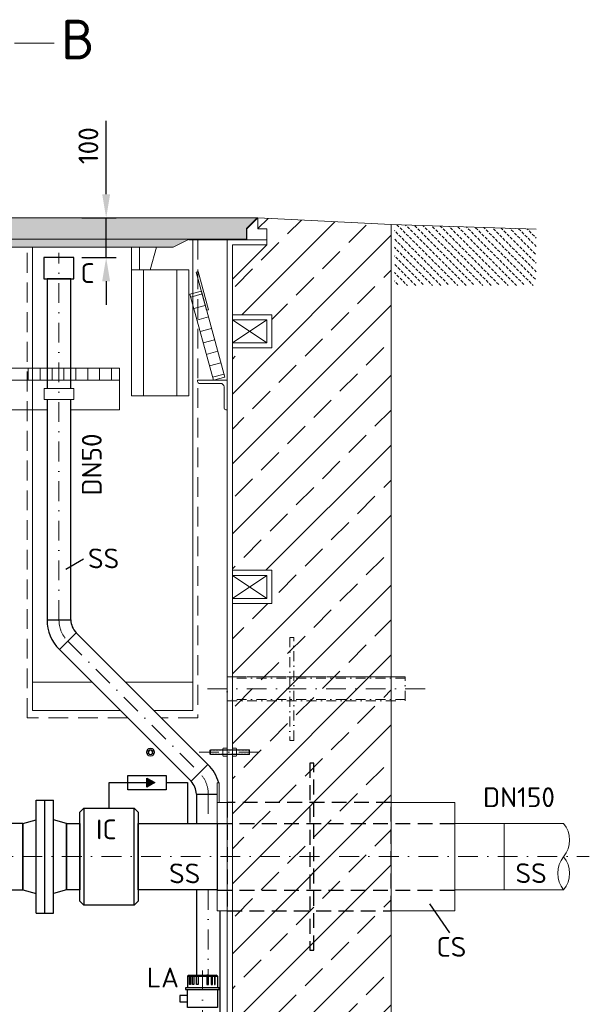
# Model space of a CAD drawing. Header units: millimetres. Extents: x -56583 to 53689, y -12797 to -109.
# Tile 5 of 16: x 1467 to 2906, y -8032 to -5544. Entities that reach past the tile are written whole.
import ezdxf
from ezdxf.enums import TextEntityAlignment as Align

# ---------------------------------------------------------------- set-up
doc = ezdxf.new("R2010")
doc.units = ezdxf.units.MM
for name, pattern in [('HIDDEN', [0.375, 0.25, -0.125]), ('STRICHPUNKT2', [0.5, 0.25, -0.125, 0, -0.125]), ('VERDECKT2', [0.1875, 0.125, -0.0625])]:
    doc.linetypes.add(name, pattern=pattern)
for name, color, linetype in [('21', 7, 'Continuous'), ('P-MU050ENTL', 7, 'Continuous'), ('P-MU150AUSL', 7, 'Continuous')]:
    doc.layers.add(name, color=color, linetype=linetype)
for name, color, linetype, lineweight in [('P------T7', 7, 'Continuous', 18), ('P-BS----Bem', 7, 'Continuous', 18), ('P-BS---Schnitt', 7, 'Continuous', 18), ('P-DERDUNG', 7, 'Continuous', 18), ('P-MS020', 7, 'Continuous', 30), ('P-MS100', 7, 'Continuous', 35), ('P-SSLEIX', 7, 'STRICHPUNKT2', 18)]:
    doc.layers.add(name, color=color, linetype=linetype, lineweight=lineweight)
doc.styles.get("Standard").update_dxf_attribs({"font": 'isocpeur.ttf'})
doc.dimstyles.new('Kopie von ISO-25', dxfattribs={"dimscale": 20, "dimtxt": 2.5, "dimasz": 3, "dimexe": 1.25, "dimexo": 0.625, "dimgap": 1, "dimtad": 1, "dimtxsty": 'Standard', "dimcen": 2.5, "dimadec": 0, "dimazin": 0, "dimtfac": 1, "dimtmove": 0, "dimatfit": 1, "dimfxl": 0, "dimarcsym": 0})

# ---------------------------------------------------------------- blocks, each defined once
blk = doc.blocks.new('*D8')
at = {"layer": 'Defpoints', "color": 0, "transparency": 16777216}
for p in [(1603.7, -6045.3), (1685.1, -6045.3), (1603.7, -6145.3)]:
    blk.add_point(p, dxfattribs=at)
at = {"layer": 'P-BS----Bem', "color": 0, "lineweight": -2, "transparency": 16777216}
for p, q in [((1685.1, -5985.3), (1685.1, -5800.3)), ((1623.7, -6045.3), (1710.1, -6045.3)), ((1685.1, -6145.3), (1685.1, -6045.3)), ((1623.7, -6145.3), (1710.1, -6145.3)), ((1685.1, -6205.3), (1685.1, -6265.3))]:
    blk.add_line(p, q, dxfattribs=at)
at = {"layer": 'P-BS----Bem', "color": 0, "transparency": 16777216}
for points in [[(1675.1, -5985.3), (1695.1, -5985.3), (1685.1, -6045.3)], [(1675.1, -6205.3), (1695.1, -6205.3), (1685.1, -6145.3)]]:
    blk.add_solid(points, dxfattribs=at)
at = {"layer": 'P-BS----Bem', "color": 0, "transparency": 16777216, "insert": (1640.1, -5862.8), "char_height": 50, "attachment_point": 5, "rotation": 90}
blk.add_mtext('100', dxfattribs=at)

msp = doc.modelspace()

# ---------------------------------------------------------------- hatches: boundary and pattern name
at = {"lineweight": 9}
h = msp.add_hatch(dxfattribs=at)
h.set_pattern_fill('ANSI33', color=256, scale=500)
h.set_pattern_definition([(45, (1038.38, -7455.76), (-88.388, 88.388), []), (45, (1126.76, -7455.76), (-88.3883, 88.3883), [62.5, -31.25])])
h.paths.add_polyline_path([(72.875, -7019.661), (-26.925, -7019.661), (-26.925, -6935.761), (72.875, -6935.761), (72.875, -6373.761), (-26.925, -6373.761), (-26.925, -6289.861), (72.875, -6289.861), (72.875, -6200.061), (-13.925, -6113.261), (-13.925, -6100.261), (-13.925, -6072.761), (8.483, -6072.761), (8.483, -6045.261), (-328.425, -6062.061), (-328.425, -8566.261), (-709.425, -8566.261), (-709.425, -8866.261), (2786.175, -8866.261), (2786.175, -8566.261), (2405.175, -8566.261), (2405.175, -6062.061), (2068.267, -6045.261), (2068.267, -6072.761), (2090.675, -6072.761), (2090.675, -6100.261), (2090.675, -6113.261), (2003.875, -6200.061), (2003.875, -6289.861), (2103.675, -6289.861), (2103.675, -6373.761), (2003.875, -6373.761), (2003.875, -6935.761), (2103.675, -6935.761), (2103.675, -7019.661), (2003.875, -7019.661), (2003.875, -8177.661), (2103.675, -8177.661), (2103.675, -8261.561), (2003.875, -8261.561), (2003.875, -8541.261), (1832.875, -8541.261), (1832.875, -8406.261), (1738.375, -8406.261), (1738.375, -8415.761), (1738.375, -8556.761), (1738.375, -8566.261), (1664.375, -8566.261), (1664.375, -8556.761), (1664.375, -8436.261), (1469.875, -8436.261), (1469.875, -8496.261), (1465.875, -8496.261, -0.41421356), (1461.875, -8492.261), (1461.875, -8452.261, 0.41421356), (1453.875, -8444.261), (1413.875, -8444.261, -0.41421356), (1409.875, -8440.261), (1409.875, -8436.261), (1329.875, -8436.261), (1329.875, -8440.261, -0.41421356), (1325.875, -8444.261), (1285.875, -8444.261, 0.41421356), (1277.875, -8452.261), (1277.875, -8492.261, -0.41421356), (1273.875, -8496.261), (1269.875, -8496.261), (1269.875, -8436.261), (806.875, -8436.261), (806.875, -8496.261), (802.875, -8496.261, -0.41421356), (798.875, -8492.261), (798.875, -8452.261, 0.41421356), (790.875, -8444.261), (750.875, -8444.261, -0.41421356), (746.875, -8440.261), (746.875, -8436.261), (666.875, -8436.261), (666.875, -8440.261, -0.41421356), (662.875, -8444.261), (622.875, -8444.261, 0.41421356), (614.875, -8452.261), (614.875, -8492.261, -0.41421356), (610.875, -8496.261), (606.875, -8496.261), (606.875, -8436.261), (412.375, -8436.261), (412.375, -8556.761), (412.375, -8566.261), (338.375, -8566.261), (338.375, -8556.761), (338.375, -8406.261), (72.875, -8406.261), (72.875, -8261.561), (-26.925, -8261.561), (-26.925, -8177.661), (72.875, -8177.661)])
at = {"lineweight": 0}
h = msp.add_hatch(color=253, dxfattribs=at)
h.dxf.hatch_style = 1
h.paths.add_polyline_path([(10.483, -6045.261), (36.983, -6071.761), (36.983, -6099.261), (2039.767, -6099.261), (2039.767, -6071.761), (2066.267, -6045.261)])
at = {"lineweight": 13}
h = msp.add_hatch(dxfattribs=at)
h.set_pattern_fill('BETON_UNBEWEHRT', color=256, scale=60, angle=90, pattern_type=2)
h.set_pattern_definition([(135, (2825.304, -6128.545), (-10.6066, -10.6066), [7.5, -3.75])])
h.paths.add_polyline_path([(2771.856, -6215.99), (2771.856, -6073.568), (2413.175, -6062.312), (2413.175, -6215.99)])
at = {"lineweight": 0}
h = msp.add_hatch(color=253, dxfattribs=at)
h.dxf.hatch_style = 1
h.paths.add_polyline_path([(182.143, -6099.261), (222.143, -6119.261), (1854.607, -6119.261), (1894.607, -6099.261)])
h = msp.add_hatch(color=256)
h.dxf.hatch_style = 1
h.paths.add_polyline_path([(1808.136, -7472.158), (1788.05, -7483.755), (1788.05, -7460.561)])

# ---------------------------------------------------------------- linework, layer by layer
for p, q in [((2068.267, -6045.261), (2040.767, -6072.761)), ((2068.267, -6045.261), (2068.267, -6072.761)), ((2068.267, -6045.261), (2405.175, -6062.061)), ((2405.175, -6062.061), (2405.175, -8566.261)), ((2771.856, -6073.568), (2405.175, -6062.061)), ((2040.767, -6072.761), (2040.767, -6100.261)), ((2068.267, -6072.761), (2090.675, -6072.761)), ((2090.675, -6072.761), (2090.675, -6100.261)), ((182.143, -6099.261), (1894.607, -6099.261)), ((1749.02, -6205.261), (1749.02, -6119.261)), ((1769.02, -6176.724), (1769.02, -6119.261)), ((1796.667, -6176.724), (1812.064, -6119.261)), ((1893.607, -6100.261), (1990.875, -6100.261)), ((1990.875, -8528.261), (1990.875, -6100.261)), ((2090.675, -6100.261), (1990.875, -6100.261)), ((2003.875, -8541.261), (2003.875, -6113.261)), ((2003.875, -6113.261), (2090.675, -6113.261)), ((2090.675, -6113.261), (2003.875, -6200.061)), ((2090.675, -6113.261), (2090.675, -6100.261)), ((1779.02, -6494.724), (1779.02, -6176.724)), ((1864.02, -6494.724), (1864.02, -6176.724)), ((1927.737, -6237.513), (1898.788, -6245.387)), ((1935.611, -6266.461), (1906.662, -6274.335)), ((1943.485, -6295.409), (1914.536, -6303.283)), ((2003.875, -6360.761), (2090.675, -6302.861)), ((2003.875, -6302.861), (2090.675, -6360.761)), ((1951.359, -6324.357), (1922.41, -6332.231)), ((1959.233, -6353.306), (1930.285, -6361.18)), ((1967.107, -6382.254), (1938.159, -6390.128)), ((1974.981, -6411.202), (1946.033, -6419.076)), ((1488.375, -6425.261), (1488.375, -6455.261)), ((1518.375, -6425.261), (1518.375, -6455.261)), ((1548.375, -6425.261), (1548.375, -6455.261)), ((1578.375, -6425.261), (1578.375, -6455.261)), ((1608.375, -6425.261), (1608.375, -6455.261)), ((1638.375, -6425.261), (1638.375, -6455.261)), ((1668.375, -6425.261), (1668.375, -6455.261)), ((1698.375, -6425.261), (1698.375, -6455.261)), ((1982.855, -6440.15), (1953.907, -6448.024)), ((2003.875, -7006.661), (2090.675, -6948.761)), ((2003.875, -6948.761), (2090.675, -7006.661)), ((1498.875, -7218.261), (1649.026, -7218.261)), ((1734.303, -7218.261), (1903.875, -7218.261)), ((2565.886, -7575.146), (2690.886, -7575.149)), ((2690.886, -7575.149), (2690.882, -7743.449)), ((2690.886, -7575.149), (2840.886, -7575.152)), ((2690.882, -7743.449), (2565.882, -7743.446)), ((2690.882, -7743.449), (2840.882, -7743.452))]:
    msp.add_line(p, q, dxfattribs=at)
for p, q in [((1627.511, -6907.476), (1583.51, -6934)), ((1692.375, -7536.761), (1692.375, -7472.158)), ((1692.375, -7472.158), (1788.05, -7472.158)), ((1836.338, -7472.158), (1890.663, -7472.158)), ((1890.663, -7472.158), (1890.663, -7575.111)), ((2553.27, -7851.491), (2502.772, -7778.757)), ((1890.424, -7961.41), (1893.424, -7958.41)), ((1890.424, -7961.41), (1890.424, -7990.343)), ((1890.424, -7961.41), (1966.424, -7961.41)), ((1893.424, -7958.41), (1963.424, -7958.41)), ((1896.054, -7961.41), (1897.786, -7958.41)), ((1897.949, -7961.41), (1899.681, -7958.41)), ((1903.176, -7961.41), (1903.98, -7958.41)), ((1906.351, -7961.41), (1907.154, -7958.41)), ((1923.424, -7958.41), (1923.424, -7961.41)), ((1933.424, -7958.41), (1933.424, -7961.41)), ((1950.497, -7961.41), (1949.693, -7958.41)), ((1953.672, -7961.41), (1952.868, -7958.41)), ((1958.899, -7961.41), (1957.167, -7958.41)), ((1960.793, -7961.41), (1959.061, -7958.41)), ((1966.424, -7961.41), (1963.424, -7958.41)), ((1966.424, -7961.41), (1966.424, -7990.343))]:
    msp.add_line(p, q)
at = {"linetype": 'VERDECKT2', "lineweight": 25, "ltscale": 300}
for p, q in [((1965.887, -7575.237), (2565.887, -7575.319)), ((1965.864, -7743.537), (2565.864, -7743.619))]:
    msp.add_line(p, q, dxfattribs=at)
at = {"lineweight": 0}
for points in [[(2039.767, -6071.761), (2039.767, -6099.261), (1894.607, -6099.261), (1854.607, -6119.261), (222.143, -6119.261), (182.143, -6099.261), (36.983, -6099.261), (36.983, -6071.761), (10.483, -6045.261), (2066.267, -6045.261)], [(1894.02, -6494.724), (1749.02, -6494.724), (1749.02, -6176.724), (1894.02, -6176.724)], [(1938.891, -6278.523), (1912.645, -6182.029), (1917.469, -6180.716), (1943.716, -6277.21)], [(1955.875, -6455.261), (1896.82, -6238.15), (1925.768, -6230.276), (1984.823, -6447.387)], [(2090.675, -6302.861), (2003.875, -6302.861), (2003.875, -6360.761), (2090.675, -6360.761)], [(1603.223, -6476.068), (1528.485, -6476.068), (1528.485, -6504.496), (1603.223, -6504.496)], [(2090.675, -6948.761), (2003.875, -6948.761), (2003.875, -7006.661), (2090.675, -7006.661)], [(1965.875, -7522.761), (1970.875, -7522.761), (1970.875, -7472.761), (1965.875, -7472.761)], [(1990.875, -7522.761), (1965.875, -7522.761), (1965.875, -7795.761), (1990.875, -7795.761)], [(2405.175, -7522.761), (2565.875, -7522.761), (2565.875, -7795.761), (2405.175, -7795.761)]]:
    msp.add_lwpolyline(points, close=True, dxfattribs=at)
at = {"linetype": 'HIDDEN', "lineweight": 0, "ltscale": 200}
for points in [[(1739.41, -7308.646), (1485.875, -7308.646), (1485.875, -6119.261)], [(1916.875, -6100.261), (1916.875, -7308.646)], [(1916.875, -7308.646), (1824.688, -7308.646)]]:
    msp.add_lwpolyline(points, dxfattribs=at)
at = {"lineweight": 0}
for points in [[(1721.026, -7290.261), (1498.875, -7290.261), (1498.875, -6119.261)], [(1903.875, -6100.261), (1903.875, -6890.002)], [(2003.875, -6289.861), (2103.675, -6289.861), (2103.675, -6373.761), (2003.875, -6373.761)], [(1308.375, -6455.261), (1718.375, -6455.261), (1718.375, -6425.261), (1308.375, -6425.261)], [(1596.004, -6530.261), (1718.375, -6530.261), (1718.375, -6455.261), (1282.044, -6455.261)], [(1282.044, -6530.261), (1535.704, -6530.261)], [(1903.875, -6890.002), (1903.875, -7290.261), (1806.303, -7290.261)], [(2003.875, -6935.761), (2103.675, -6935.761), (2103.675, -7019.661), (2003.875, -7019.661)]]:
    msp.add_lwpolyline(points, dxfattribs=at)
msp.add_lwpolyline([(1973.875, -6463.261), (1920.375, -6463.261, -0.41421356), (1915.875, -6458.761), (1915.875, -6455.261), (1990.875, -6455.261), (1990.875, -6455.261), (1990.875, -6455.261), (1990.875, -6530.261), (1987.375, -6530.261, -0.41421356), (1982.875, -6525.761), (1982.875, -6472.261, 0.41421356)], format="xyb", close=True, dxfattribs=at)
at = {"linetype": 'VERDECKT2', "lineweight": 25, "ltscale": 300}
for points in [[(2199.525, -7895.761), (2209.525, -7895.761), (2209.525, -7422.761), (2199.525, -7422.761)], [(1990.875, -7795.761), (2405.175, -7795.761), (2405.175, -7522.761), (1990.875, -7522.761)]]:
    msp.add_lwpolyline(points, close=True, dxfattribs=at)
for points in [[(1836.338, -7490.259), (1739.761, -7490.259), (1739.761, -7454.056), (1836.338, -7454.056)], [(1808.136, -7472.158), (1788.05, -7483.755), (1788.05, -7460.561)], [(1474.875, -7575.111), (1181.375, -7575.111), (1181.375, -7743.411), (1474.875, -7743.411)], [(1965.875, -7743.411), (1765.875, -7743.411), (1765.875, -7575.111), (1965.875, -7575.111)], [(1896.054, -7961.41), (1897.949, -7961.41), (1897.949, -7982.089), (1896.054, -7982.089)], [(1903.176, -7961.41), (1906.351, -7961.41), (1906.351, -7982.089), (1903.176, -7982.089)], [(1913.472, -7958.41), (1917.793, -7958.41), (1917.793, -7982.089), (1913.472, -7982.089)], [(1943.375, -7958.41), (1939.054, -7958.41), (1939.054, -7982.089), (1943.375, -7982.089)], [(1953.672, -7961.41), (1950.497, -7961.41), (1950.497, -7982.089), (1953.672, -7982.089)], [(1960.793, -7961.41), (1958.899, -7961.41), (1958.899, -7982.089), (1960.793, -7982.089)], [(1890.424, -8009.762), (1870.849, -8009.762), (1870.849, -8026.158), (1890.424, -8026.158)], [(1885.924, -7995.135), (1970.924, -7995.135), (1970.924, -7990.343), (1885.924, -7990.343)], [(1890.424, -7995.135), (1966.424, -7995.135), (1966.424, -8040.785), (1890.424, -8040.785)]]:
    msp.add_lwpolyline(points, close=True)
at = {"lineweight": 0}
for centre, start, end in [((2789.289, -7617.226), 320.8025, 39.194909), ((2892.479, -7701.378), 140.8025, 219.194909), ((2789.287, -7701.376), 320.8025, 39.194909)]:
    msp.add_arc(centre, 66.577, start, end, dxfattribs=at)
at = {"layer": '21', "linetype": 'Continuous', "ltscale": 10}
msp.add_line((1535.704, -7060.971), (1596.004, -7060.971), dxfattribs=at)
at = {"layer": 'P-BS---Schnitt', "color": 0, "linetype": 'Continuous', "lineweight": 18}
msp.add_line((1553.661, -5603.523), (1453.661, -5603.523), dxfattribs=at)
at = {"layer": 'P-DERDUNG', "color": 7, "ltscale": 200}
for p, q in [((1948.575, -7389.261), (1947.375, -7390.461)), ((1948.575, -7389.261), (2046.175, -7389.261)), ((1948.575, -7389.261), (1948.575, -7401.261)), ((1980.102, -7403.07), (1980.102, -7387.452)), ((1990.875, -7387.452), (1990.875, -7403.07)), ((2003.875, -7387.452), (2003.875, -7403.07)), ((2014.648, -7403.07), (2014.648, -7387.452)), ((2046.175, -7389.261), (2046.175, -7401.261)), ((2046.175, -7389.261), (2047.375, -7390.461)), ((1947.375, -7400.061), (1947.375, -7390.461)), ((1947.375, -7400.061), (1948.575, -7401.261)), ((2046.175, -7401.261), (1948.575, -7401.261)), ((1990.154, -7390.055), (1980.824, -7390.055)), ((1990.154, -7400.467), (1980.824, -7400.467)), ((2004.596, -7390.055), (2013.926, -7390.055)), ((2004.596, -7400.467), (2013.927, -7400.467)), ((2047.375, -7400.061), (2046.175, -7401.261)), ((2047.375, -7400.061), (2047.375, -7390.461))]:
    msp.add_line(p, q, dxfattribs=at)
at = {"layer": 'P-DERDUNG', "color": 7, "linetype": 'HIDDEN', "ltscale": 10}
for p, q in [((2046.175, -7390.461), (1947.375, -7390.461)), ((1947.375, -7400.061), (2046.175, -7400.061))]:
    msp.add_line(p, q, dxfattribs=at)
at = {"layer": 'P-DERDUNG', "color": 7, "ltscale": 200}
msp.add_lwpolyline([(1807.508, -7395.261), (1802.302, -7386.244), (1791.89, -7386.244), (1786.684, -7395.261), (1791.89, -7404.278), (1802.302, -7404.278)], close=True, dxfattribs=at)
for points in [[(1980.824, -7384.849), (1990.154, -7384.849)], [(2013.927, -7384.849), (2004.596, -7384.849)], [(1990.154, -7405.673), (1980.824, -7405.673)], [(2004.596, -7405.673), (2013.927, -7405.673)]]:
    msp.add_lwpolyline(points, dxfattribs=at)
for radius in [10.412, 6]:
    msp.add_circle((1797.096, -7395.261), radius, dxfattribs=at)
for centre, radius, start, end in [((1985.16, -7387.452), 5.057, 149.0201, 210.97991), ((1985.818, -7387.452), 5.057, 329.0201, 30.9799), ((2008.932, -7387.452), 5.057, 149.0201, 210.9799), ((2009.591, -7387.452), 5.057, 329.02009, 30.9799), ((1797.096, -7395.261), 4.8, 315, 225), ((1999.248, -7395.261), 19.146, 164.2218, 195.77825), ((1985.16, -7403.07), 5.057, 149.0201, 210.97992), ((1971.729, -7395.261), 19.146, 344.2217, 15.7782), ((1985.818, -7403.07), 5.057, 329.0201, 30.9799), ((2023.021, -7395.261), 19.146, 164.2218, 195.7783), ((2008.932, -7403.07), 5.057, 149.0201, 210.9799), ((1995.502, -7395.261), 19.146, 344.22175, 15.7782), ((2009.591, -7403.07), 5.057, 329.02008, 30.9799)]:
    msp.add_arc(centre, radius, start, end, dxfattribs=at)
at = {"layer": 'P-MU050ENTL', "linetype": 'Continuous', "ltscale": 10}
for p, q in [((1535.704, -7060.971), (1596.004, -7060.971)), ((1609.433, -7093.392), (1566.795, -7136.03)), ((1899.511, -7468.746), (1942.149, -7426.108)), ((1912.94, -7501.167), (1965.875, -7501.167)), ((1912.94, -7501.167), (1912.94, -7575.111))]:
    msp.add_line(p, q, dxfattribs=at)
msp.add_lwpolyline([(1527.989, -6198.997), (1603.719, -6198.997), (1603.719, -6145.261), (1527.989, -6145.261)], close=True, dxfattribs=at)
for points in [[(1596.004, -6476.068), (1596.004, -6198.997), (1535.704, -6198.997), (1535.704, -6476.068)], [(1535.704, -6504.496), (1535.704, -7060.971), (1596.004, -7060.971), (1596.004, -6504.496)], [(1942.149, -7426.108), (1609.433, -7093.392), (1566.795, -7136.03), (1899.511, -7468.746)], [(1912.94, -7743.411), (1912.94, -7958.41)], [(1973.24, -8059.285), (1973.24, -7795.761)]]:
    msp.add_lwpolyline(points, dxfattribs=at)
for centre, radius, start, end in [((1641.854, -7060.971), 106.15, 180, 225), ((1641.854, -7060.971), 45.85, 180, 225), ((1867.09, -7501.167), 106.15, 15.521579, 45), ((1867.09, -7501.167), 45.85, 0, 45)]:
    msp.add_arc(centre, radius, start, end, dxfattribs=at)
at = {"layer": 'P-MU150AUSL', "linetype": 'Continuous', "ltscale": 10}
for p, q in [((1507.875, -7516.761), (1551.875, -7516.761)), ((1507.875, -7801.761), (1507.875, -7516.761)), ((1529.875, -7801.761), (1529.875, -7516.761)), ((1551.875, -7801.761), (1551.875, -7516.761)), ((1628.875, -7536.761), (1628.875, -7781.761)), ((1755.875, -7781.761), (1755.875, -7536.761)), ((1474.875, -7575.111), (1507.875, -7566.269)), ((1474.875, -7575.111), (1474.875, -7743.411)), ((1584.875, -7575.111), (1551.875, -7566.269)), ((1584.875, -7575.111), (1584.875, -7743.411)), ((1474.875, -7743.411), (1507.875, -7752.254)), ((1584.875, -7743.411), (1551.875, -7752.254)), ((1507.875, -7801.761), (1551.875, -7801.761))]:
    msp.add_line(p, q, dxfattribs=at)
for points in [[(1765.875, -7771.761), (1755.875, -7781.761), (1628.875, -7781.761), (1618.875, -7771.761), (1618.875, -7546.761), (1628.875, -7536.761), (1755.875, -7536.761), (1765.875, -7546.761)], [(1584.875, -7575.111), (1618.875, -7575.111), (1618.875, -7743.411), (1584.875, -7743.411)]]:
    msp.add_lwpolyline(points, close=True, dxfattribs=at)
at = {"layer": 'P-SSLEIX', "color": 7, "linetype": 'STRICHPUNKT2', "ltscale": 200}
for p, q in [((1565.854, -7060.971), (1565.854, -6133.882)), ((1919.912, -7395.261), (2074.234, -7395.261)), ((-829.032, -7659.261), (2905.782, -7659.261)), ((1928.424, -7946.753), (1928.424, -8523.893))]:
    msp.add_line(p, q, dxfattribs=at)
at = {"layer": 'P-SSLEIX', "linetype": 'STRICHPUNKT2', "ltscale": 200}
for p, q in [((1588.114, -7114.711), (1920.83, -7447.427)), ((2490.875, -7235.261), (1940.875, -7235.261)), ((1943.09, -7501.167), (1943.09, -7575.111)), ((1943.09, -7743.411), (1943.09, -7958.41))]:
    msp.add_line(p, q, dxfattribs=at)
at = {"layer": 'P-SSLEIX', "linetype": 'STRICHPUNKT2', "ltscale": 100}
for points in [[(2149.525, -7365.411), (2159.525, -7365.411), (2159.525, -7105.111), (2149.525, -7105.111)], [(1990.875, -7265.411), (2440.875, -7265.411), (2440.875, -7205.111), (1990.875, -7205.111)], [(1990.875, -7205.111), (2440.875, -7205.111), (2440.875, -7208.011), (1990.875, -7208.011)], [(1990.875, -7265.411), (2440.875, -7265.411), (2440.875, -7262.511), (1990.875, -7262.511)]]:
    msp.add_lwpolyline(points, close=True, dxfattribs=at)
at = {"layer": 'P-SSLEIX', "linetype": 'STRICHPUNKT2', "ltscale": 200}
for centre, start, end in [((1641.854, -7060.971), 180, 225), ((1867.09, -7501.167), 0, 45)]:
    msp.add_arc(centre, 76, start, end, dxfattribs=at)

# ---------------------------------------------------------------- texts
at = {"lineweight": 0}
msp.add_text('DN150', height=50, dxfattribs=at).set_placement((2637.189, -7534.071))
at = {"layer": 'P------T7', "color": 0, "linetype": 'Continuous', "lineweight": 25}
msp.add_text('B', height=100, dxfattribs=at).set_placement((1571.041, -5594.382), align=Align.MIDDLE_LEFT)
at = {"layer": 'P-MS020', "color": 0}
msp.add_text('DN50', height=50, rotation=90, dxfattribs=at).set_placement((1673.763, -6746.614))
for s, p in [('SS', (1639.15, -6930.578)), ('IC', (1659.513, -7615.317)), ('SS', (2719.118, -7726.019))]:
    msp.add_text(s, height=50, dxfattribs=at).set_placement(p)
at = {"layer": 'P-MS020'}
for s, p in [('SS', (1843.931, -7726.534)), ('CS', (2519.68, -7912.195)), ('LA', (1787.957, -7989.684))]:
    msp.add_text(s, height=50, dxfattribs=at).set_placement(p)
at = {"layer": 'P-MS100', "color": 0}
msp.add_text('C', height=50, dxfattribs=at).set_placement((1620.144, -6209.768))

# ---------------------------------------------------------------- dimensions: what is measured, and where the dimension line sits
at = {"layer": 'P-BS----Bem', "color": 0}
dim = msp.add_linear_dim(base=(1685.126, -6045.261), p1=(1603.719, -6145.261), p2=(1603.719, -6045.261), angle=90, dimstyle='Kopie von ISO-25', override={"dimexo": 1, "dimsah": 1}, dxfattribs=at)
dim.commit()
dim.dimension.update_dxf_attribs({"geometry": '*D8', "text_midpoint": (1685.126, -5862.761), "dimtype": 160})

doc.saveas('drawing.dxf')
